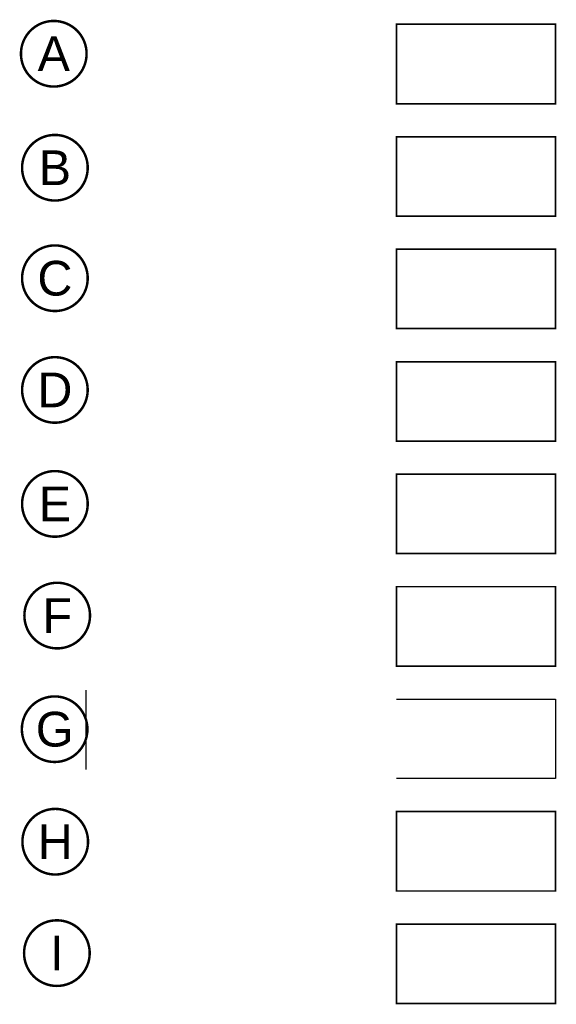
# Model space of a CAD drawing. Extents: x 158343 to 162498, y 431347 to 434500.
# Tile 15 of 248: x 160315 to 160396, y 432586 to 432735. Entities that reach past the tile are written whole.
import ezdxf
from ezdxf.enums import TextEntityAlignment as Align

# ---------------------------------------------------------------- set-up
doc = ezdxf.new("R2010")
doc.units = 0
doc.header["$LTSCALE"] = 10
doc.header["$MEASUREMENT"] = 0
doc.layers.add('1.1-ALGEMEEN_VERKLARING', color=7, linetype='CONTINUOUS')
doc.layers.add('1.1-ALGEMEEN_VERKLARING-TEKST', color=7, linetype='CONTINUOUS')
doc.styles.add('TXT_Copier', font='arial.ttf')

msp = doc.modelspace()

# ---------------------------------------------------------------- linework, layer by layer
at = {"layer": '1.1-ALGEMEEN_VERKLARING'}
for p, q in [((160324.92, 432621.83), (160324.92, 432633.83)), ((160371.82, 432632.45), (160395.82, 432632.45)), ((160395.82, 432632.45), (160395.82, 432620.45)), ((160395.82, 432620.45), (160371.82, 432620.45))]:
    msp.add_line(p, q, dxfattribs=at)
at = {"layer": '1.1-ALGEMEEN_VERKLARING', "const_width": 0.375}
for points in [[(160320.01, 432734.96, -1), (160320.01, 432725.04, -1), (160320.01, 432734.96)], [(160320.18, 432717.73, -1), (160320.18, 432707.81, -1), (160320.18, 432717.73)], [(160320.18, 432701.03, -1), (160320.18, 432691.11, -1), (160320.18, 432701.03)], [(160320.18, 432684.14, -1), (160320.18, 432674.23, -1), (160320.18, 432684.14)], [(160320.18, 432666.92, -1), (160320.18, 432657, -1), (160320.18, 432666.92)], [(160320.53, 432650.04, -1), (160320.53, 432640.12, -1), (160320.53, 432650.04)], [(160320.14, 432632.86, -1), (160320.14, 432622.95, -1), (160320.14, 432632.86)], [(160320.23, 432615.86, -1), (160320.23, 432605.94, -1), (160320.23, 432615.86)], [(160320.48, 432599.02, -1), (160320.48, 432589.1, -1), (160320.48, 432599.02)]]:
    msp.add_lwpolyline(points, format="xyb", dxfattribs=at)
at = {"layer": '1.1-ALGEMEEN_VERKLARING', "const_width": 0.25}
for points in [[(160371.82, 432734.45), (160395.82, 432734.45), (160395.82, 432722.45), (160371.82, 432722.45)], [(160371.82, 432717.45), (160395.82, 432717.45), (160395.82, 432705.45), (160371.82, 432705.45)], [(160371.82, 432700.45), (160395.82, 432700.45), (160395.82, 432688.45), (160371.82, 432688.45)], [(160371.82, 432683.45), (160395.82, 432683.45), (160395.82, 432671.45), (160371.82, 432671.45)], [(160371.82, 432666.45), (160395.82, 432666.45), (160395.82, 432654.45), (160371.82, 432654.45)], [(160371.82, 432649.45), (160395.82, 432649.45), (160395.82, 432637.45), (160371.82, 432637.45)], [(160371.82, 432615.45), (160395.82, 432615.45), (160395.82, 432603.45), (160371.82, 432603.45)], [(160371.82, 432598.45), (160395.82, 432598.45), (160395.82, 432586.45), (160371.82, 432586.45)]]:
    msp.add_lwpolyline(points, close=True, dxfattribs=at)

# ---------------------------------------------------------------- texts
at = {"layer": '1.1-ALGEMEEN_VERKLARING-TEKST', "style": 'TXT_Copier'}
for s, p in [('A', (160320.01, 432730)), ('B', (160320.18, 432712.77)), ('C', (160320.18, 432696.07)), ('D', (160320.18, 432679.19)), ('E', (160320.18, 432661.96)), ('F', (160320.53, 432645.08)), ('G', (160320.14, 432627.91)), ('H', (160320.23, 432610.9)), ('I', (160320.48, 432594.06))]:
    msp.add_text(s, height=5.25, rotation=0, dxfattribs=at).set_placement(p, align=Align.MIDDLE_CENTER)

doc.saveas('drawing.dxf')
